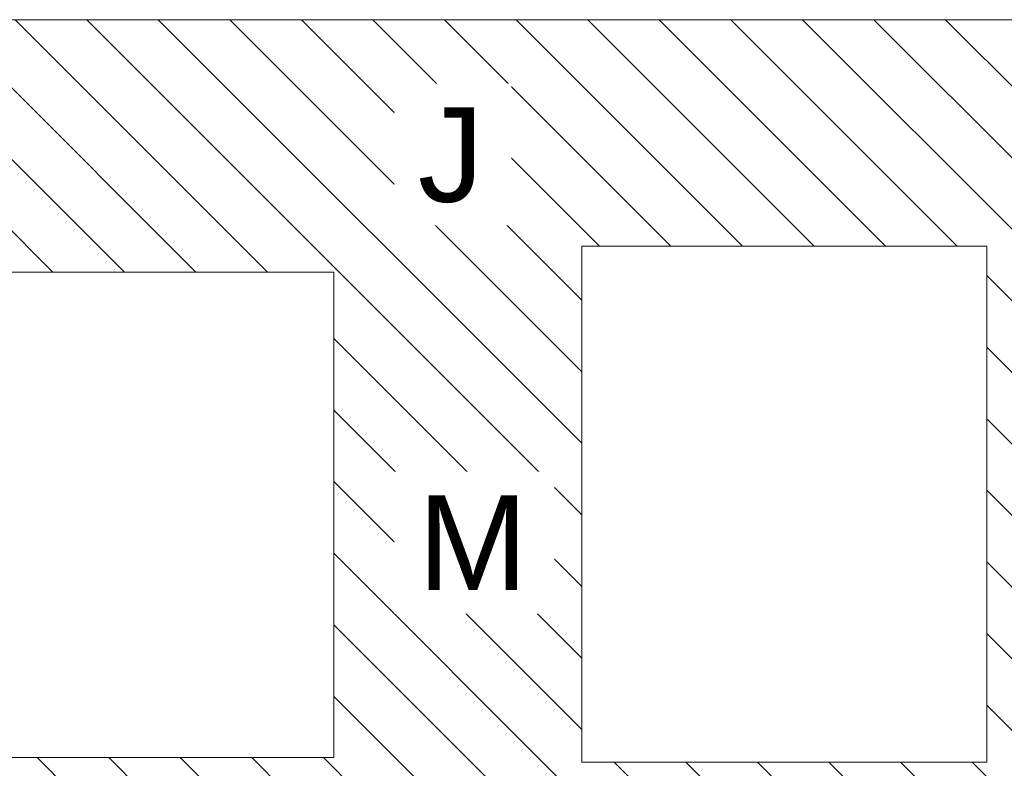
# Model space of a CAD drawing. Header units: centimetres. Extents: x -1428 to 28402, y -8842 to 3590.
# Tile 7 of 11: x 17964 to 23801, y -3383 to 1054. Entities that reach past the tile are written whole.
import ezdxf

# ---------------------------------------------------------------- set-up
doc = ezdxf.new("R2010")
doc.units = ezdxf.units.CM
doc.linetypes.add('Wyburzenia', pattern=[35, 20, -15])
for name, color, linetype, lineweight in [('A-DETL-GENF', 92, 'Continuous', 9), ('A-DETL-MEDM', 33, 'Wyburzenia', 9), ('G-ANNO-TEXT', 231, 'Continuous', 13)]:
    doc.layers.add(name, color=color, linetype=linetype, lineweight=lineweight)
doc.styles.add('Arial_2', font='arial.ttf', dxfattribs={"height": 560})

msp = doc.modelspace()

# ---------------------------------------------------------------- hatches: boundary and pattern name
at = {"layer": 'A-DETL-GENF', "lineweight": 18}
h = msp.add_hatch(dxfattribs=at)
h.set_pattern_fill('FP_11', color=250, style=0, pattern_type=2)
h.set_pattern_definition([(315, (16020.8, 0), (212.132, 212.132), [])])
h.paths.add_polyline_path([(11639.34, -8842.01), (11999.34, -6952.01), (10649.34, -6952.01), (10529.34, -7582.01), (10649.34, -7582.01), (10529.34, -8212.01), (10649.34, -8212.01), (10529.34, -8842.01), (10649.34, -8842.01)], flags=0)
h.paths.add_polyline_path([(23696.34, -7423.01), (25166.34, -7423.01), (25166.34, -469.01), (25076.34, -469.01), (25076.34, 757.99), (23996.34, 757.99), (23996.34, 1053.99), (17426.34, 1053.99), (17426.34, -442.01), (19826.34, -442.01), (19826.34, -3319.01), (17426.34, -3319.01), (17426.34, -4155.01), (19826.34, -4155.01), (19826.34, -7423.01), (21296.34, -7423.01), (21296.34, -4573.01), (23696.34, -4573.01), (23696.34, -5255.46)], flags=0)
h.paths.add_polyline_path([(16467.34, -7135.01), (17279.34, -7135.01), (17279.34, -4225.01), (16499.34, -4225.01), (16499.34, -6025.01), (10649.34, -6025.01), (10649.34, -6925.01), (12299.34, -6925.01), (12299.34, -7135.01), (16097.34, -7135.01)], flags=0)
h.paths.add_polyline_path([(14667.34, -4155.01), (16467.34, -4155.01), (16467.34, -2655.01), (10467.34, -2655.01), (10467.34, -3135.01), (7430.34, -3135.01), (7430.34, -4155.01), (12267.34, -4155.01), (12267.34, -3581.01), (14667.34, -3581.01)], flags=0)
h.paths.add_polyline_path([(21296.34, -3346.01), (21296.34, -288.01), (23696.34, -288.01), (23696.34, -3346.01)], flags=0)
h.paths.add_polyline_path([(16097.34, -1215.01), (16097.34, 464.99), (8030.34, 464.99), (8030.34, -735.01), (10467.34, -735.01), (10467.34, -1215.01)], flags=0)

# ---------------------------------------------------------------- linework, layer by layer
at = {"layer": 'A-DETL-MEDM', "linetype": 'Continuous'}
for p, q in [((23996.34, 1053.99), (17104.34, 1053.99)), ((21296.34, -3346.01), (21296.34, -288.01)), ((21296.34, -288.01), (23696.34, -288.01)), ((23696.34, -288.01), (23696.34, -3346.01)), ((17426.34, -442.01), (19826.34, -442.01)), ((19826.34, -442.01), (19826.34, -3319.01)), ((19826.34, -3319.01), (17426.34, -3319.01)), ((23696.34, -3346.01), (21296.34, -3346.01))]:
    msp.add_line(p, q, dxfattribs=at)

# ---------------------------------------------------------------- next in the draw order: texts
at = {"layer": 'G-ANNO-TEXT', "color": 7, "char_height": 560, "attachment_point": 1, "line_spacing_factor": 0.936439, "style": 'Arial_2', "bg_fill": 3, "box_fill_scale": 1.25, "bg_fill_color": 256, "bg_fill_true_color": 13158600, "bg_fill_transparency": 0}
for s, insert, width in [('\\pxt4.53571,9.07143,13.60714,18.14286,22.67857,27.21429,31.75,36.28571,40.82143,45.35714,49.89286,54.42857,58.96429,63.5,68.03571,72.57143,77.10714,81.64286,86.17857,90.71429,95.25,99.78571,104.32143,108.85714,113.39286,117.92857,122.46429,127,131.53571,136.07143,140.60714,145.14286;{J}', (20324.1, 534.41), 414.1), ('\\pxt4.53571,9.07143,13.60714,18.14286,22.67857,27.21429,31.75,36.28571,40.82143,45.35714,49.89286,54.42857,58.96429,63.5,68.03571,72.57143,77.10714,81.64286,86.17857,90.71429,95.25,99.78571,104.32143,108.85714,113.39286,117.92857,122.46429,127,131.53571,136.07143,140.60714,145.14286;{M}', (20324.1, -1765.59), 668.62)]:
    msp.add_mtext(s, dxfattribs=dict(at, insert=insert, width=width))

doc.saveas('drawing.dxf')
